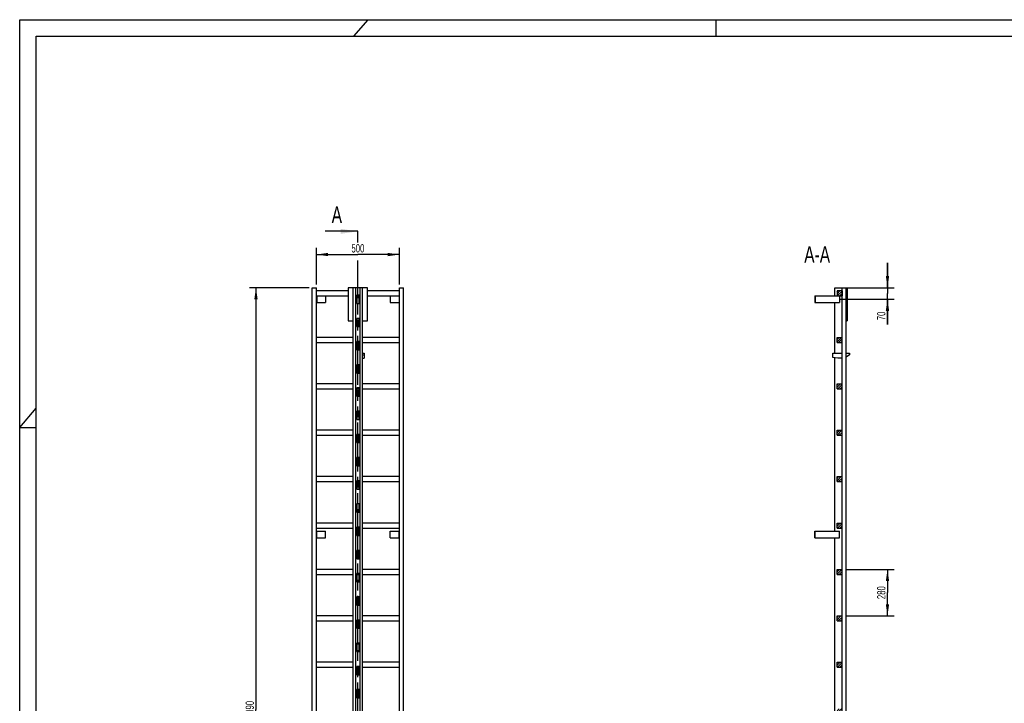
# Model space of a CAD drawing. Header units: millimetres. Extents: x 0 to 11880, y 0 to 8400.
# Tile 2 of 4: x 0 to 5940, y 4276 to 8400. Entities that reach past the tile are written whole.
import ezdxf

# ---------------------------------------------------------------- set-up
doc = ezdxf.new("R2010")
doc.units = ezdxf.units.MM
doc.header["$LTSCALE"] = 653.4
doc.linetypes.add('PHANTOM', pattern=[0.8, 0.45, -0.05, 0.1, -0.05, 0.1, -0.05])
doc.layers.get('0').update_dxf_attribs({"linetype": 'CONTINUOUS'})
for name, color, linetype in [('050_DIMENSIONING', 7, 'CONTINUOUS'), ('053_NOTES', 7, 'CONTINUOUS'), ('HATCHING_BL0', 7, 'CONTINUOUS')]:
    doc.layers.add(name, color=color, linetype=linetype)
doc.styles.get("Standard").update_dxf_attribs({"font": 'txt', "width": 0.7})
doc.dimstyles.new('DIMSTYLE_1', dxfattribs={"dimtxt": 50, "dimasz": 70, "dimexe": 2, "dimexo": 1, "dimtad": 1, "dimdec": 1, "dimtxsty": 'Standard', "dimblk": '_FILLED', "dimblk1": '_FILLED', "dimblk2": '_FILLED', "dimcen": 0.09, "dimazin": 2, "dimtp": 0.8, "dimtm": 0.8, "dimtfac": 1, "dimtdec": 1, "dimtofl": 0, "dimtmove": 0, "dimatfit": 3, "dimldrblk": '_FILLED', "dimfxl": 1, "dimtolj": 1, "dimarcsym": 0})
doc.dimstyles.new('DIMSTYLE_3', dxfattribs={"dimtxt": 50, "dimasz": 70, "dimexe": 2, "dimexo": 1, "dimtad": 1, "dimdec": 1, "dimtxsty": 'Standard', "dimblk": '_FILLED', "dimblk1": '_FILLED', "dimblk2": '_FILLED', "dimcen": 0.09, "dimazin": 2, "dimtp": 0.3, "dimtm": 0.3, "dimtfac": 1, "dimtdec": 1, "dimtofl": 0, "dimtmove": 0, "dimatfit": 3, "dimldrblk": '_FILLED', "dimfxl": 1, "dimtolj": 1, "dimarcsym": 0})
doc.dimstyles.new('DIMSTYLE_4', dxfattribs={"dimtxt": 50, "dimasz": 70, "dimexe": 2, "dimexo": 1, "dimtad": 1, "dimtxsty": 'Standard', "dimblk": '_FILLED', "dimblk1": '_FILLED', "dimblk2": '_FILLED', "dimcen": 0.09, "dimazin": 2, "dimtp": 0.5, "dimtm": 0.5, "dimtfac": 1, "dimtofl": 0, "dimtmove": 0, "dimatfit": 3, "dimldrblk": '_FILLED', "dimfxl": 1, "dimtolj": 1, "dimarcsym": 0})
doc.dimstyles.new('DIMSTYLE_5', dxfattribs={"dimtxt": 50, "dimasz": 70, "dimexe": 2, "dimexo": 1, "dimtad": 1, "dimtxsty": 'Standard', "dimblk": '_FILLED', "dimblk1": '_FILLED', "dimblk2": '_FILLED', "dimcen": 0.09, "dimazin": 2, "dimtp": 2, "dimtm": 2, "dimtfac": 1, "dimtofl": 0, "dimtmove": 0, "dimatfit": 3, "dimldrblk": '_FILLED', "dimfxl": 1, "dimtolj": 1, "dimarcsym": 0})
doc.dimstyles.get("Standard").update_dxf_attribs({"dimtxt": 50, "dimasz": 70, "dimexe": 2, "dimexo": 1, "dimtad": 1, "dimtxsty": 'Standard', "dimblk": '_FILLED', "dimblk1": '_FILLED', "dimblk2": '_FILLED', "dimcen": 0.09, "dimazin": 2, "dimtol": 1, "dimtp": 0.01, "dimtm": 0.01, "dimtfac": 1, "dimtofl": 0, "dimtmove": 0, "dimatfit": 3, "dimldrblk": '_FILLED', "dimfxl": 1, "dimtolj": 1, "dimarcsym": 0})

# ---------------------------------------------------------------- blocks, each defined once
blk = doc.blocks.new('_FILLED')
at = {"color": 0, "linetype": 'ByBlock'}
blk.add_solid([(0, 0), (-1, 0.143), (-1, -0.143)], dxfattribs=at)
blk = doc.blocks.new('*D2')
at = {"layer": '050_DIMENSIONING', "color": 2, "linetype": 'Continuous', "transparency": 16777216}
for p, q in [((1790.4, 6803.2), (1790.4, 7023.2)), ((2290.4, 6803.2), (2290.4, 7023.2)), ((1790.4, 6983.2), (2040.4, 6983.2)), ((2290.4, 6983.2), (2040.4, 6983.2))]:
    blk.add_line(p, q, dxfattribs=at)
at = {"layer": '050_DIMENSIONING', "color": 2, "linetype": 'Continuous', "transparency": 16777216, "xscale": 70, "yscale": 70, "zscale": 70, "rotation": 180}
blk.add_blockref('_FILLED', (1790.4, 6983.2), dxfattribs=at)
at = {"layer": '050_DIMENSIONING', "color": 2, "linetype": 'Continuous', "transparency": 16777216, "xscale": 70, "yscale": 70, "zscale": 70}
blk.add_blockref('_FILLED', (2290.4, 6983.2), dxfattribs=at)
at = {"layer": '050_DIMENSIONING', "color": 2, "linetype": 'Continuous', "transparency": 16777216, "insert": (2040.4, 7045.7), "char_height": 50, "width": 171.429, "attachment_point": 2, "line_spacing_factor": 0.9}
blk.add_mtext('500', dxfattribs=at)
blk = doc.blocks.new('*D4')
at = {"layer": '050_DIMENSIONING', "color": 2, "linetype": 'Continuous', "transparency": 16777216}
for p, q in [((5235.2, 6783.2), (5235.2, 6933.2)), ((5235.2, 6933.2), (5235.2, 6748.2)), ((4994.7, 6783.2), (5275.2, 6783.2)), ((4951.8, 6713.2), (5275.2, 6713.2)), ((5235.2, 6560.5), (5235.2, 6748.2)), ((5235.2, 6713.2), (5235.2, 6560.5))]:
    blk.add_line(p, q, dxfattribs=at)
at = {"layer": '050_DIMENSIONING', "color": 2, "linetype": 'Continuous', "transparency": 16777216, "xscale": 70, "yscale": 70, "zscale": 70}
for p, rotation in [((5235.2, 6783.2), 270), ((5235.2, 6713.2), 90)]:
    blk.add_blockref('_FILLED', p, dxfattribs=dict(at, rotation=rotation))
at = {"layer": '050_DIMENSIONING', "color": 2, "linetype": 'Continuous', "transparency": 16777216, "insert": (5172.7, 6639), "char_height": 50, "width": 117.857, "attachment_point": 3, "rotation": 90, "line_spacing_factor": 0.9}
blk.add_mtext('70', dxfattribs=at)
blk = doc.blocks.new('*D6')
at = {"layer": '050_DIMENSIONING', "color": 2, "linetype": 'Continuous', "transparency": 16777216}
for p, q in [((1745.4, 6783.2), (1385.4, 6783.2)), ((1425.4, 6783.2), (1425.4, 4238.2)), ((1425.4, 1693.2), (1425.4, 4238.2)), ((1745.4, 1693.2), (1385.4, 1693.2))]:
    blk.add_line(p, q, dxfattribs=at)
at = {"layer": '050_DIMENSIONING', "color": 2, "linetype": 'Continuous', "transparency": 16777216, "xscale": 70, "yscale": 70, "zscale": 70}
for p, rotation in [((1425.4, 6783.2), 90), ((1425.4, 1693.2), 270)]:
    blk.add_blockref('_FILLED', p, dxfattribs=dict(at, rotation=rotation))
at = {"layer": '050_DIMENSIONING', "color": 2, "linetype": 'Continuous', "transparency": 16777216, "insert": (1362.9, 4238.2), "char_height": 50, "width": 230.357, "attachment_point": 2, "rotation": 90, "line_spacing_factor": 0.9}
blk.add_mtext('5090', dxfattribs=at)
blk = doc.blocks.new('*D8')
at = {"layer": '050_DIMENSIONING', "color": 2, "linetype": 'Continuous', "transparency": 16777216}
for p, q in [((4981.2, 5083.2), (5275.2, 5083.2)), ((5235.2, 5083.2), (5235.2, 4943.2)), ((5235.2, 4803.2), (5235.2, 4943.2)), ((4981.2, 4803.2), (5275.2, 4803.2))]:
    blk.add_line(p, q, dxfattribs=at)
at = {"layer": '050_DIMENSIONING', "color": 2, "linetype": 'Continuous', "transparency": 16777216, "xscale": 70, "yscale": 70, "zscale": 70}
for p, rotation in [((5235.2, 5083.2), 90), ((5235.2, 4803.2), 270)]:
    blk.add_blockref('_FILLED', p, dxfattribs=dict(at, rotation=rotation))
at = {"layer": '050_DIMENSIONING', "color": 2, "linetype": 'Continuous', "transparency": 16777216, "insert": (5172.7, 4943.2), "char_height": 50, "width": 176.786, "attachment_point": 2, "rotation": 90, "line_spacing_factor": 0.9}
blk.add_mtext('280', dxfattribs=at)
blk = doc.blocks.new('XSEC_FILLED')
at = {"color": 0, "linetype": 'ByBlock'}
blk.add_solid([(0, 0), (-1, 0.143), (-1, -0.143)], dxfattribs=at)
blk = doc.blocks.new('HATCHING_BL0', base_point=(1941.6, 4308.2))
at = {"layer": 'HATCHING_BL0', "color": 7, "linetype": 'PHANTOM'}
for p, q in [((2040.4, 7056.8), (2040.4, 7123.2)), ((2040.4, 1493.2), (2040.4, 6948.2))]:
    blk.add_line(p, q, dxfattribs=at)
at = {"layer": 'HATCHING_BL0', "color": 7, "linetype": 'Continuous', "char_height": 100, "width": 128.571, "attachment_point": 1, "line_spacing_factor": 0.9}
for insert in [(1882.1, 7273.2), (1889.9, 1443.2)]:
    blk.add_mtext('A', dxfattribs=dict(at, insert=insert))
at = {"layer": 'HATCHING_BL0', "color": 7, "linetype": 'Continuous'}
for points in [[(2040.4, 7123.2), (1842.8, 7123.2)], [(2040.4, 1493.2), (1850.6, 1493.2)]]:
    blk.add_leader(points, dimstyle='Standard', override={"dimasz": 105, "dimtad": 0, "dimldrblk": 'XSEC_FILLED'}, dxfattribs=at)

msp = doc.modelspace()

# ---------------------------------------------------------------- hatches: boundary and pattern name
at = {"linetype": 'Continuous'}
h = msp.add_hatch(dxfattribs=at)
h.set_pattern_fill('A', color=2, scale=9.722718, angle=45, style=0, pattern_type=0)
h.set_pattern_definition([(45, (0, 0), (-6.875, 6.875), [])])
edge = h.paths.add_edge_path()
edge.add_line((4961.183, 1693.179), (4931.183, 1693.179))
edge.add_line((4931.183, 1693.179), (4931.183, 1723.179))
edge.add_line((4931.183, 1723.179), (4961.183, 1723.179))
edge.add_line((4961.183, 1693.179), (4961.183, 1723.179))
edge = h.paths.add_edge_path()
edge.add_line((4931.183, 1973.179), (4931.183, 2003.179))
edge.add_line((4931.183, 2003.179), (4961.183, 2003.179))
edge.add_line((4961.183, 1973.179), (4961.183, 2003.179))
edge.add_line((4931.183, 1973.179), (4961.183, 1973.179))
edge = h.paths.add_edge_path()
edge.add_line((4931.183, 2253.179), (4931.183, 2283.179))
edge.add_line((4931.183, 2283.179), (4961.183, 2283.179))
edge.add_line((4961.183, 2253.179), (4961.183, 2283.179))
edge.add_line((4931.183, 2253.179), (4961.183, 2253.179))
edge = h.paths.add_edge_path()
edge.add_line((4931.183, 2533.179), (4931.183, 2563.179))
edge.add_line((4931.183, 2563.179), (4961.183, 2563.179))
edge.add_line((4961.183, 2533.179), (4961.183, 2563.179))
edge.add_line((4931.183, 2533.179), (4961.183, 2533.179))
edge = h.paths.add_edge_path()
edge.add_line((4931.183, 2813.179), (4931.183, 2843.179))
edge.add_line((4931.183, 2843.179), (4961.183, 2843.179))
edge.add_line((4961.183, 2813.179), (4961.183, 2843.179))
edge.add_line((4931.183, 2813.179), (4961.183, 2813.179))
edge = h.paths.add_edge_path()
edge.add_line((4931.183, 3093.179), (4931.183, 3123.179))
edge.add_line((4931.183, 3123.179), (4961.183, 3123.179))
edge.add_line((4961.183, 3093.179), (4961.183, 3123.179))
edge.add_line((4931.183, 3093.179), (4961.183, 3093.179))
edge = h.paths.add_edge_path()
edge.add_line((4931.183, 3373.179), (4931.183, 3403.179))
edge.add_line((4931.183, 3403.179), (4961.183, 3403.179))
edge.add_line((4961.183, 3373.179), (4961.183, 3403.179))
edge.add_line((4931.183, 3373.179), (4961.183, 3373.179))
edge = h.paths.add_edge_path()
edge.add_line((4931.183, 3653.179), (4931.183, 3683.179))
edge.add_line((4931.183, 3683.179), (4961.183, 3683.179))
edge.add_line((4961.183, 3653.179), (4961.183, 3683.179))
edge.add_line((4931.183, 3653.179), (4961.183, 3653.179))
edge = h.paths.add_edge_path()
edge.add_line((4931.183, 3933.179), (4931.183, 3963.179))
edge.add_line((4931.183, 3963.179), (4961.183, 3963.179))
edge.add_line((4961.183, 3933.179), (4961.183, 3963.179))
edge.add_line((4931.183, 3933.179), (4961.183, 3933.179))
edge = h.paths.add_edge_path()
edge.add_line((4931.183, 4213.179), (4931.183, 4243.179))
edge.add_line((4931.183, 4243.179), (4961.183, 4243.179))
edge.add_line((4961.183, 4213.179), (4961.183, 4243.179))
edge.add_line((4931.183, 4213.179), (4961.183, 4213.179))
edge = h.paths.add_edge_path()
edge.add_line((4931.183, 4493.179), (4931.183, 4523.179))
edge.add_line((4931.183, 4523.179), (4961.183, 4523.179))
edge.add_line((4961.183, 4493.179), (4961.183, 4523.179))
edge.add_line((4931.183, 4493.179), (4961.183, 4493.179))
edge = h.paths.add_edge_path()
edge.add_line((4931.183, 4773.179), (4931.183, 4803.179))
edge.add_line((4931.183, 4803.179), (4961.183, 4803.179))
edge.add_line((4961.183, 4773.179), (4961.183, 4803.179))
edge.add_line((4931.183, 4773.179), (4961.183, 4773.179))
edge = h.paths.add_edge_path()
edge.add_line((4931.183, 5053.179), (4931.183, 5083.179))
edge.add_line((4931.183, 5083.179), (4961.183, 5083.179))
edge.add_line((4961.183, 5053.179), (4961.183, 5083.179))
edge.add_line((4931.183, 5053.179), (4961.183, 5053.179))
edge = h.paths.add_edge_path()
edge.add_line((4931.183, 5333.179), (4931.183, 5363.179))
edge.add_line((4931.183, 5363.179), (4961.183, 5363.179))
edge.add_line((4961.183, 5333.179), (4961.183, 5363.179))
edge.add_line((4931.183, 5333.179), (4961.183, 5333.179))
edge = h.paths.add_edge_path()
edge.add_line((4931.183, 5613.179), (4931.183, 5643.179))
edge.add_line((4931.183, 5643.179), (4961.183, 5643.179))
edge.add_line((4961.183, 5613.179), (4961.183, 5643.179))
edge.add_line((4931.183, 5613.179), (4961.183, 5613.179))
edge = h.paths.add_edge_path()
edge.add_line((4931.183, 5893.179), (4931.183, 5923.179))
edge.add_line((4931.183, 5923.179), (4961.183, 5923.179))
edge.add_line((4961.183, 5893.179), (4961.183, 5923.179))
edge.add_line((4931.183, 5893.179), (4961.183, 5893.179))
edge = h.paths.add_edge_path()
edge.add_line((4931.183, 6173.179), (4931.183, 6203.179))
edge.add_line((4931.183, 6203.179), (4961.183, 6203.179))
edge.add_line((4961.183, 6173.179), (4961.183, 6203.179))
edge.add_line((4931.183, 6173.179), (4961.183, 6173.179))
edge = h.paths.add_edge_path()
edge.add_line((4931.183, 6453.179), (4931.183, 6483.179))
edge.add_line((4931.183, 6483.179), (4961.183, 6483.179))
edge.add_line((4961.183, 6453.179), (4961.183, 6483.179))
edge.add_line((4931.183, 6453.179), (4961.183, 6453.179))
edge = h.paths.add_edge_path()
edge.add_line((4961.283, 2628.179), (4961.283, 2583.179))
edge.add_line((4962.183, 2628.179), (4961.283, 2628.179))
edge.add_line((4962.183, 2628.179), (4962.183, 2583.179))
edge.add_line((4962.183, 2583.179), (4961.283, 2583.179))
edge = h.paths.add_edge_path()
edge.add_line((4961.283, 2768.179), (4961.283, 2678.179))
edge.add_line((4962.183, 2768.179), (4961.283, 2768.179))
edge.add_line((4962.183, 2768.179), (4962.183, 2678.179))
edge.add_line((4962.183, 2678.179), (4961.283, 2678.179))
edge = h.paths.add_edge_path()
edge.add_line((4961.283, 2908.179), (4961.283, 2818.179))
edge.add_line((4962.183, 2908.179), (4961.283, 2908.179))
edge.add_line((4962.183, 2908.179), (4962.183, 2818.179))
edge.add_line((4962.183, 2818.179), (4961.283, 2818.179))
edge = h.paths.add_edge_path()
edge.add_line((4961.283, 3048.179), (4961.283, 2958.179))
edge.add_line((4962.183, 3048.179), (4961.283, 3048.179))
edge.add_line((4962.183, 3048.179), (4962.183, 2958.179))
edge.add_line((4962.183, 2958.179), (4961.283, 2958.179))
edge = h.paths.add_edge_path()
edge.add_line((4961.283, 3188.179), (4961.283, 3098.179))
edge.add_line((4962.183, 3188.179), (4961.283, 3188.179))
edge.add_line((4962.183, 3188.179), (4962.183, 3098.179))
edge.add_line((4962.183, 3098.179), (4961.283, 3098.179))
edge = h.paths.add_edge_path()
edge.add_line((4961.283, 3328.179), (4961.283, 3238.179))
edge.add_line((4962.183, 3328.179), (4961.283, 3328.179))
edge.add_line((4962.183, 3328.179), (4962.183, 3238.179))
edge.add_line((4962.183, 3238.179), (4961.283, 3238.179))
edge = h.paths.add_edge_path()
edge.add_line((4961.283, 3468.179), (4961.283, 3378.179))
edge.add_line((4962.183, 3468.179), (4961.283, 3468.179))
edge.add_line((4962.183, 3468.179), (4962.183, 3378.179))
edge.add_line((4962.183, 3378.179), (4961.283, 3378.179))
edge = h.paths.add_edge_path()
edge.add_line((4961.283, 3608.179), (4961.283, 3518.179))
edge.add_line((4962.183, 3608.179), (4961.283, 3608.179))
edge.add_line((4962.183, 3608.179), (4962.183, 3518.179))
edge.add_line((4962.183, 3518.179), (4961.283, 3518.179))
edge = h.paths.add_edge_path()
edge.add_line((4962.183, 6783.179), (4961.283, 6783.179))
edge.add_line((4962.183, 6783.179), (4962.183, 6738.179))
edge.add_line((4962.183, 6738.179), (4961.283, 6738.179))
edge.add_line((4961.283, 6783.179), (4961.283, 6738.179))
edge = h.paths.add_edge_path()
edge.add_line((4961.283, 3748.179), (4961.283, 3658.179))
edge.add_line((4962.183, 3748.179), (4961.283, 3748.179))
edge.add_line((4962.183, 3748.179), (4962.183, 3658.179))
edge.add_line((4962.183, 3658.179), (4961.283, 3658.179))
edge = h.paths.add_edge_path()
edge.add_line((4961.283, 3888.179), (4961.283, 3798.179))
edge.add_line((4962.183, 3888.179), (4961.283, 3888.179))
edge.add_line((4962.183, 3888.179), (4962.183, 3798.179))
edge.add_line((4962.183, 3798.179), (4961.283, 3798.179))
edge = h.paths.add_edge_path()
edge.add_line((4961.283, 4028.179), (4961.283, 3938.179))
edge.add_line((4962.183, 4028.179), (4961.283, 4028.179))
edge.add_line((4962.183, 4028.179), (4962.183, 3938.179))
edge.add_line((4962.183, 3938.179), (4961.283, 3938.179))
edge = h.paths.add_edge_path()
edge.add_line((4961.283, 4168.179), (4961.283, 4078.179))
edge.add_line((4962.183, 4168.179), (4961.283, 4168.179))
edge.add_line((4962.183, 4168.179), (4962.183, 4078.179))
edge.add_line((4962.183, 4078.179), (4961.283, 4078.179))
edge = h.paths.add_edge_path()
edge.add_line((4961.283, 4308.179), (4961.283, 4218.179))
edge.add_line((4962.183, 4308.179), (4961.283, 4308.179))
edge.add_line((4962.183, 4308.179), (4962.183, 4218.179))
edge.add_line((4962.183, 4218.179), (4961.283, 4218.179))
edge = h.paths.add_edge_path()
edge.add_line((4961.283, 4448.179), (4961.283, 4358.179))
edge.add_line((4962.183, 4448.179), (4961.283, 4448.179))
edge.add_line((4962.183, 4448.179), (4962.183, 4358.179))
edge.add_line((4962.183, 4358.179), (4961.283, 4358.179))
edge = h.paths.add_edge_path()
edge.add_line((4961.283, 4588.179), (4961.283, 4498.179))
edge.add_line((4962.183, 4588.179), (4961.283, 4588.179))
edge.add_line((4962.183, 4588.179), (4962.183, 4498.179))
edge.add_line((4962.183, 4498.179), (4961.283, 4498.179))
edge = h.paths.add_edge_path()
edge.add_line((4962.183, 6688.179), (4961.283, 6688.179))
edge.add_line((4962.183, 6688.179), (4962.183, 6598.179))
edge.add_line((4962.183, 6598.179), (4961.283, 6598.179))
edge.add_line((4961.283, 6688.179), (4961.283, 6598.179))
edge = h.paths.add_edge_path()
edge.add_line((4962.183, 6548.179), (4961.283, 6548.179))
edge.add_line((4962.183, 6548.179), (4962.183, 6458.179))
edge.add_line((4962.183, 6458.179), (4961.283, 6458.179))
edge.add_line((4961.283, 6548.179), (4961.283, 6458.179))
edge = h.paths.add_edge_path()
edge.add_line((4962.183, 6408.179), (4961.283, 6408.179))
edge.add_line((4962.183, 6408.179), (4962.183, 6318.179))
edge.add_line((4962.183, 6318.179), (4961.283, 6318.179))
edge.add_line((4961.283, 6408.179), (4961.283, 6318.179))
edge = h.paths.add_edge_path()
edge.add_line((4962.183, 6268.179), (4961.283, 6268.179))
edge.add_line((4962.183, 6268.179), (4962.183, 6178.179))
edge.add_line((4962.183, 6178.179), (4961.283, 6178.179))
edge.add_line((4961.283, 6268.179), (4961.283, 6178.179))
edge = h.paths.add_edge_path()
edge.add_line((4962.183, 6128.179), (4961.283, 6128.179))
edge.add_line((4962.183, 6128.179), (4962.183, 6038.179))
edge.add_line((4962.183, 6038.179), (4961.283, 6038.179))
edge.add_line((4961.283, 6128.179), (4961.283, 6038.179))
edge = h.paths.add_edge_path()
edge.add_line((4962.183, 5988.179), (4961.283, 5988.179))
edge.add_line((4962.183, 5988.179), (4962.183, 5898.179))
edge.add_line((4962.183, 5898.179), (4961.283, 5898.179))
edge.add_line((4961.283, 5988.179), (4961.283, 5898.179))
edge = h.paths.add_edge_path()
edge.add_line((4962.183, 5848.179), (4961.283, 5848.179))
edge.add_line((4962.183, 5848.179), (4962.183, 5758.179))
edge.add_line((4962.183, 5758.179), (4961.283, 5758.179))
edge.add_line((4961.283, 5848.179), (4961.283, 5758.179))
edge = h.paths.add_edge_path()
edge.add_line((4962.183, 5708.179), (4961.283, 5708.179))
edge.add_line((4962.183, 5708.179), (4962.183, 5618.179))
edge.add_line((4962.183, 5618.179), (4961.283, 5618.179))
edge.add_line((4961.283, 5708.179), (4961.283, 5618.179))
edge = h.paths.add_edge_path()
edge.add_line((4962.183, 5568.179), (4961.283, 5568.179))
edge.add_line((4962.183, 5568.179), (4962.183, 5478.179))
edge.add_line((4962.183, 5478.179), (4961.283, 5478.179))
edge.add_line((4961.283, 5568.179), (4961.283, 5478.179))
edge = h.paths.add_edge_path()
edge.add_line((4962.183, 5428.179), (4961.283, 5428.179))
edge.add_line((4962.183, 5428.179), (4962.183, 5338.179))
edge.add_line((4962.183, 5338.179), (4961.283, 5338.179))
edge.add_line((4961.283, 5428.179), (4961.283, 5338.179))
edge = h.paths.add_edge_path()
edge.add_line((4962.183, 5288.179), (4961.283, 5288.179))
edge.add_line((4962.183, 5288.179), (4962.183, 5198.179))
edge.add_line((4962.183, 5198.179), (4961.283, 5198.179))
edge.add_line((4961.283, 5288.179), (4961.283, 5198.179))
edge = h.paths.add_edge_path()
edge.add_line((4962.183, 5148.179), (4961.283, 5148.179))
edge.add_line((4962.183, 5148.179), (4962.183, 5058.179))
edge.add_line((4962.183, 5058.179), (4961.283, 5058.179))
edge.add_line((4961.283, 5148.179), (4961.283, 5058.179))
edge = h.paths.add_edge_path()
edge.add_line((4962.183, 5008.179), (4961.283, 5008.179))
edge.add_line((4962.183, 5008.179), (4962.183, 4918.179))
edge.add_line((4962.183, 4918.179), (4961.283, 4918.179))
edge.add_line((4961.283, 5008.179), (4961.283, 4918.179))
edge = h.paths.add_edge_path()
edge.add_line((4962.183, 4868.179), (4961.283, 4868.179))
edge.add_line((4962.183, 4868.179), (4962.183, 4778.179))
edge.add_line((4962.183, 4778.179), (4961.283, 4778.179))
edge.add_line((4961.283, 4868.179), (4961.283, 4778.179))
edge = h.paths.add_edge_path()
edge.add_line((4931.183, 6763.179), (4931.183, 6733.179))
edge.add_line((4961.183, 6763.179), (4931.183, 6763.179))
edge.add_line((4961.183, 6763.179), (4961.183, 6733.179))
edge.add_line((4961.183, 6733.179), (4931.183, 6733.179))
edge = h.paths.add_edge_path()
edge.add_line((4961.283, 4728.179), (4961.283, 4638.179))
edge.add_line((4962.183, 4728.179), (4961.283, 4728.179))
edge.add_line((4962.183, 4728.179), (4962.183, 4638.179))
edge.add_line((4962.183, 4638.179), (4961.283, 4638.179))

# ---------------------------------------------------------------- linework, layer by layer
at = {"color": 3, "linetype": 'Continuous'}
for p, q in [((0, 0), (0, 8400)), ((0, 8400), (11880, 8400)), ((2100, 8400), (2014.634, 8300)), ((4200, 8400), (4200, 8300)), ((0, 5940), (100, 6057.143)), ((0, 5940), (100, 5940))]:
    msp.add_line(p, q, dxfattribs=at)
at = {"color": 5, "linetype": 'Continuous'}
for p, q in [((100, 100), (100, 8300)), ((100, 8300), (11780, 8300))]:
    msp.add_line(p, q, dxfattribs=at)
at = {"color": 7, "linetype": 'Continuous'}
for p, q in [((1765.391, 1693.179), (1765.391, 6783.179)), ((1765.391, 6783.179), (1790.391, 6783.179)), ((1790.391, 1693.179), (1790.391, 6783.179)), ((1982.391, 6783.179), (1982.391, 6583.179)), ((2098.391, 6783.179), (1982.391, 6783.179)), ((2012.391, 2583.179), (2012.391, 6783.179)), ((2027.391, 2583.179), (2027.391, 6783.179)), ((2053.391, 2583.179), (2053.391, 6783.179)), ((2068.391, 2583.179), (2068.391, 6783.179)), ((2098.391, 6583.179), (2098.391, 6783.179)), ((2290.391, 1693.179), (2290.391, 6783.179)), ((2290.391, 6783.179), (2315.391, 6783.179)), ((2315.391, 1693.179), (2315.391, 6783.179)), ((4917.683, 6733.179), (4917.683, 6783.179)), ((4917.683, 6783.179), (4991.283, 6783.179)), ((4961.283, 2583.179), (4961.283, 6783.179)), ((4962.183, 2583.179), (4962.183, 6783.179)), ((4984.183, 6783.179), (4984.183, 2583.179)), ((4985.183, 2583.179), (4985.183, 6783.179)), ((4991.283, 6783.179), (4991.283, 6583.179)), ((1982.391, 6763.179), (1790.391, 6763.179)), ((1790.391, 6733.179), (1982.391, 6733.179)), ((1792.391, 6733.179), (1792.391, 6693.179)), ((1845.391, 6733.179), (1845.391, 6693.179)), ((2033.391, 6738.179), (2033.391, 6688.179)), ((2047.391, 6738.179), (2033.391, 6738.179)), ((2033.391, 6733.179), (2047.391, 6733.179)), ((2047.391, 6688.179), (2047.391, 6738.179)), ((2290.391, 6763.179), (2098.391, 6763.179)), ((2098.391, 6733.179), (2290.391, 6733.179)), ((2235.391, 6733.179), (2235.391, 6693.179)), ((2288.391, 6733.179), (2288.391, 6693.179)), ((4796.183, 6733.179), (4796.183, 6693.179)), ((4796.183, 6733.179), (4961.183, 6733.179)), ((4798.183, 6733.179), (4798.183, 6693.179)), ((4931.183, 6763.179), (4931.183, 6733.179)), ((4961.183, 6763.179), (4931.183, 6763.179)), ((4946.183, 6733.179), (4946.183, 6693.179)), ((4961.183, 6763.179), (4961.183, 6733.179)), ((4962.183, 6738.179), (4961.283, 6738.179)), ((1790.391, 6693.179), (1845.391, 6693.179)), ((2033.391, 6688.179), (2047.391, 6688.179)), ((2235.391, 6693.179), (2290.391, 6693.179)), ((4796.183, 6693.179), (4946.183, 6693.179)), ((4917.683, 6387.679), (4917.683, 6693.179)), ((4962.183, 6688.179), (4961.283, 6688.179)), ((2033.391, 6598.179), (2033.391, 6548.179)), ((2047.391, 6598.179), (2033.391, 6598.179)), ((2047.391, 6548.179), (2047.391, 6598.179)), ((4962.183, 6598.179), (4961.283, 6598.179)), ((1982.391, 6583.179), (2012.391, 6583.179)), ((2033.391, 6548.179), (2047.391, 6548.179)), ((2068.391, 6583.179), (2098.391, 6583.179)), ((4962.183, 6548.179), (4961.283, 6548.179)), ((4985.183, 6583.179), (4991.283, 6583.179)), ((2012.391, 6483.179), (1790.391, 6483.179)), ((2290.391, 6483.179), (2068.391, 6483.179)), ((4931.183, 6453.179), (4931.183, 6483.179)), ((4931.183, 6483.179), (4961.183, 6483.179)), ((4961.183, 6453.179), (4961.183, 6483.179)), ((1790.391, 6453.179), (2012.391, 6453.179)), ((2033.391, 6458.179), (2033.391, 6408.179)), ((2047.391, 6458.179), (2033.391, 6458.179)), ((2033.391, 6453.179), (2047.391, 6453.179)), ((2047.391, 6408.179), (2047.391, 6458.179)), ((2068.391, 6453.179), (2290.391, 6453.179)), ((4931.183, 6453.179), (4961.183, 6453.179)), ((4962.183, 6458.179), (4961.283, 6458.179)), ((2033.391, 6408.179), (2047.391, 6408.179)), ((2068.391, 6387.679), (2078.391, 6387.679)), ((2068.391, 6377.679), (2078.391, 6377.679)), ((2068.391, 6357.679), (2078.391, 6357.679)), ((2078.391, 6387.679), (2078.391, 6357.679)), ((4905.283, 6362.679), (4905.283, 6387.679)), ((4905.283, 6387.679), (4961.283, 6387.679)), ((4935.283, 6357.679), (4905.283, 6362.679)), ((4917.683, 5314.718), (4917.683, 6360.613)), ((4961.283, 6357.679), (4935.283, 6357.679)), ((4962.183, 6408.179), (4961.283, 6408.179)), ((4985.183, 6387.679), (5005.283, 6387.679)), ((5005.283, 6377.679), (4985.183, 6364.279)), ((5005.283, 6387.679), (5005.283, 6377.679)), ((2033.391, 6318.179), (2033.391, 6268.179)), ((2047.391, 6318.179), (2033.391, 6318.179)), ((2047.391, 6268.179), (2047.391, 6318.179)), ((4962.183, 6318.179), (4961.283, 6318.179)), ((2033.391, 6268.179), (2047.391, 6268.179)), ((4962.183, 6268.179), (4961.283, 6268.179)), ((2012.391, 6203.179), (1790.391, 6203.179)), ((2033.391, 6178.179), (2033.391, 6128.179)), ((2047.391, 6178.179), (2033.391, 6178.179)), ((2047.391, 6128.179), (2047.391, 6178.179)), ((2290.391, 6203.179), (2068.391, 6203.179)), ((4931.183, 6173.179), (4931.183, 6203.179)), ((4931.183, 6203.179), (4961.183, 6203.179)), ((4961.183, 6173.179), (4961.183, 6203.179)), ((4962.183, 6178.179), (4961.283, 6178.179)), ((1790.391, 6173.179), (2012.391, 6173.179)), ((2033.391, 6173.179), (2047.391, 6173.179)), ((2033.391, 6128.179), (2047.391, 6128.179)), ((2068.391, 6173.179), (2290.391, 6173.179)), ((4931.183, 6173.179), (4961.183, 6173.179)), ((4962.183, 6128.179), (4961.283, 6128.179)), ((2033.391, 6038.179), (2033.391, 5988.179)), ((2047.391, 6038.179), (2033.391, 6038.179)), ((2047.391, 5988.179), (2047.391, 6038.179)), ((4962.183, 6038.179), (4961.283, 6038.179)), ((2033.391, 5988.179), (2047.391, 5988.179)), ((4962.183, 5988.179), (4961.283, 5988.179)), ((2012.391, 5923.179), (1790.391, 5923.179)), ((1790.391, 5893.179), (2012.391, 5893.179)), ((2033.391, 5898.179), (2033.391, 5848.179)), ((2047.391, 5898.179), (2033.391, 5898.179)), ((2033.391, 5893.179), (2047.391, 5893.179)), ((2047.391, 5848.179), (2047.391, 5898.179)), ((2290.391, 5923.179), (2068.391, 5923.179)), ((2068.391, 5893.179), (2290.391, 5893.179)), ((4931.183, 5893.179), (4931.183, 5923.179)), ((4931.183, 5923.179), (4961.183, 5923.179)), ((4931.183, 5893.179), (4961.183, 5893.179)), ((4961.183, 5893.179), (4961.183, 5923.179)), ((4962.183, 5898.179), (4961.283, 5898.179)), ((2033.391, 5848.179), (2047.391, 5848.179)), ((4962.183, 5848.179), (4961.283, 5848.179)), ((2033.391, 5758.179), (2033.391, 5708.179)), ((2047.391, 5758.179), (2033.391, 5758.179)), ((2033.391, 5708.179), (2047.391, 5708.179)), ((2047.391, 5708.179), (2047.391, 5758.179)), ((4962.183, 5758.179), (4961.283, 5758.179)), ((4962.183, 5708.179), (4961.283, 5708.179)), ((2012.391, 5643.179), (1790.391, 5643.179)), ((2290.391, 5643.179), (2068.391, 5643.179)), ((4931.183, 5613.179), (4931.183, 5643.179)), ((4931.183, 5643.179), (4961.183, 5643.179)), ((4961.183, 5613.179), (4961.183, 5643.179)), ((1790.391, 5613.179), (2012.391, 5613.179)), ((2033.391, 5618.179), (2033.391, 5568.179)), ((2047.391, 5618.179), (2033.391, 5618.179)), ((2033.391, 5613.179), (2047.391, 5613.179)), ((2047.391, 5568.179), (2047.391, 5618.179)), ((2068.391, 5613.179), (2290.391, 5613.179)), ((4931.183, 5613.179), (4961.183, 5613.179)), ((4962.183, 5618.179), (4961.283, 5618.179)), ((2033.391, 5568.179), (2047.391, 5568.179)), ((4962.183, 5568.179), (4961.283, 5568.179)), ((2033.391, 5478.179), (2033.391, 5428.179)), ((2047.391, 5478.179), (2033.391, 5478.179)), ((2047.391, 5428.179), (2047.391, 5478.179)), ((4962.183, 5478.179), (4961.283, 5478.179)), ((2033.391, 5428.179), (2047.391, 5428.179)), ((4962.183, 5428.179), (4961.283, 5428.179)), ((2012.391, 5363.179), (1790.391, 5363.179)), ((2290.391, 5363.179), (2068.391, 5363.179)), ((4931.183, 5333.179), (4931.183, 5363.179)), ((4931.183, 5363.179), (4961.183, 5363.179)), ((4961.183, 5333.179), (4961.183, 5363.179)), ((1790.391, 5333.179), (2012.391, 5333.179)), ((1790.391, 5314.718), (1845.391, 5314.718)), ((1792.391, 5274.718), (1792.391, 5314.718)), ((1845.391, 5274.718), (1845.391, 5314.718)), ((2033.391, 5338.179), (2033.391, 5288.179)), ((2047.391, 5338.179), (2033.391, 5338.179)), ((2033.391, 5333.179), (2047.391, 5333.179)), ((2033.391, 5288.179), (2047.391, 5288.179)), ((2047.391, 5288.179), (2047.391, 5338.179)), ((2068.391, 5333.179), (2290.391, 5333.179)), ((2235.391, 5274.718), (2235.391, 5314.718)), ((2235.391, 5314.718), (2290.391, 5314.718)), ((2288.391, 5274.718), (2288.391, 5314.718)), ((4796.183, 5274.718), (4796.183, 5314.718)), ((4796.183, 5314.718), (4946.183, 5314.718)), ((4798.183, 5274.718), (4798.183, 5314.718)), ((4931.183, 5333.179), (4961.183, 5333.179)), ((4946.183, 5274.718), (4946.183, 5314.718)), ((4962.183, 5338.179), (4961.283, 5338.179)), ((4962.183, 5288.179), (4961.283, 5288.179)), ((1790.391, 5274.718), (1845.391, 5274.718)), ((2235.391, 5274.718), (2290.391, 5274.718)), ((4796.183, 5274.718), (4946.183, 5274.718)), ((4917.683, 3653.949), (4917.683, 5274.718)), ((2033.391, 5198.179), (2033.391, 5148.179)), ((2047.391, 5198.179), (2033.391, 5198.179)), ((2047.391, 5148.179), (2047.391, 5198.179)), ((4962.183, 5198.179), (4961.283, 5198.179)), ((2033.391, 5148.179), (2047.391, 5148.179)), ((4962.183, 5148.179), (4961.283, 5148.179)), ((2012.391, 5083.179), (1790.391, 5083.179)), ((1790.391, 5053.179), (2012.391, 5053.179)), ((2033.391, 5058.179), (2033.391, 5008.179)), ((2047.391, 5058.179), (2033.391, 5058.179)), ((2033.391, 5053.179), (2047.391, 5053.179)), ((2047.391, 5008.179), (2047.391, 5058.179)), ((2290.391, 5083.179), (2068.391, 5083.179)), ((2068.391, 5053.179), (2290.391, 5053.179)), ((4931.183, 5053.179), (4931.183, 5083.179)), ((4931.183, 5083.179), (4961.183, 5083.179)), ((4931.183, 5053.179), (4961.183, 5053.179)), ((4961.183, 5053.179), (4961.183, 5083.179)), ((4962.183, 5058.179), (4961.283, 5058.179)), ((2033.391, 5008.179), (2047.391, 5008.179)), ((4962.183, 5008.179), (4961.283, 5008.179)), ((2033.391, 4918.179), (2033.391, 4868.179)), ((2047.391, 4918.179), (2033.391, 4918.179)), ((2047.391, 4868.179), (2047.391, 4918.179)), ((4962.183, 4918.179), (4961.283, 4918.179)), ((2033.391, 4868.179), (2047.391, 4868.179)), ((4962.183, 4868.179), (4961.283, 4868.179)), ((2012.391, 4803.179), (1790.391, 4803.179)), ((1790.391, 4773.179), (2012.391, 4773.179)), ((2033.391, 4778.179), (2033.391, 4728.179)), ((2047.391, 4778.179), (2033.391, 4778.179)), ((2033.391, 4773.179), (2047.391, 4773.179)), ((2047.391, 4728.179), (2047.391, 4778.179)), ((2290.391, 4803.179), (2068.391, 4803.179)), ((2068.391, 4773.179), (2290.391, 4773.179)), ((4931.183, 4773.179), (4931.183, 4803.179)), ((4931.183, 4803.179), (4961.183, 4803.179)), ((4931.183, 4773.179), (4961.183, 4773.179)), ((4961.183, 4773.179), (4961.183, 4803.179)), ((4962.183, 4778.179), (4961.283, 4778.179)), ((2033.391, 4728.179), (2047.391, 4728.179)), ((4962.183, 4728.179), (4961.283, 4728.179)), ((2033.391, 4638.179), (2033.391, 4588.179)), ((2047.391, 4638.179), (2033.391, 4638.179)), ((2047.391, 4588.179), (2047.391, 4638.179)), ((4962.183, 4638.179), (4961.283, 4638.179)), ((2033.391, 4588.179), (2047.391, 4588.179)), ((4962.183, 4588.179), (4961.283, 4588.179)), ((2012.391, 4523.179), (1790.391, 4523.179)), ((2290.391, 4523.179), (2068.391, 4523.179)), ((4931.183, 4493.179), (4931.183, 4523.179)), ((4931.183, 4523.179), (4961.183, 4523.179)), ((4961.183, 4493.179), (4961.183, 4523.179)), ((1790.391, 4493.179), (2012.391, 4493.179)), ((2033.391, 4498.179), (2033.391, 4448.179)), ((2047.391, 4498.179), (2033.391, 4498.179)), ((2033.391, 4493.179), (2047.391, 4493.179)), ((2047.391, 4448.179), (2047.391, 4498.179)), ((2068.391, 4493.179), (2290.391, 4493.179)), ((4931.183, 4493.179), (4961.183, 4493.179)), ((4962.183, 4498.179), (4961.283, 4498.179)), ((2033.391, 4448.179), (2047.391, 4448.179)), ((4962.183, 4448.179), (4961.283, 4448.179)), ((2033.391, 4358.179), (2033.391, 4308.179)), ((2047.391, 4358.179), (2033.391, 4358.179)), ((2047.391, 4308.179), (2047.391, 4358.179)), ((4962.183, 4358.179), (4961.283, 4358.179)), ((2033.391, 4308.179), (2047.391, 4308.179)), ((4962.183, 4308.179), (4961.283, 4308.179))]:
    msp.add_line(p, q, dxfattribs=at)

# ---------------------------------------------------------------- block references
at = {"layer": 'HATCHING_BL0'}
msp.add_blockref('HATCHING_BL0', (1941.588, 4308.179), dxfattribs=at)

# ---------------------------------------------------------------- texts
at = {"layer": '053_NOTES', "color": 2, "linetype": 'Continuous', "insert": (4889.03, 7033.179), "char_height": 100, "width": 364.28571, "attachment_point": 3, "line_spacing_factor": 0.9}
msp.add_mtext('A-A', dxfattribs=at)

# ---------------------------------------------------------------- dimensions: what is measured, and where the dimension line sits
at = {"layer": '050_DIMENSIONING', "color": 2, "linetype": 'Continuous'}
dim = msp.add_linear_dim(base=(2290.391, 6983.179), p1=(1790.391, 6802.179), p2=(2290.391, 6802.179), dimstyle='DIMSTYLE_1', dxfattribs=at)
dim.commit()
dim.dimension.update_dxf_attribs({"geometry": '*D2', "text_midpoint": (2033.248, 6983.179), "dimtype": 160})
for base, p1, p2, angle, dimstyle, picture, middle in [((5235.183, 6713.179), (4993.683, 6783.179), (4950.764, 6713.179), 270, 'DIMSTYLE_3', '*D4', (5235.183, 6592.619)), ((1425.391, 6783.179), (1746.391, 1693.179), (1746.391, 6783.179), 90, 'DIMSTYLE_5', '*D6', (1425.391, 4231.037)), ((5235.183, 4803.179), (4980.183, 5083.179), (4980.183, 4803.179), 270, 'DIMSTYLE_4', '*D8', (5235.183, 4936.036))]:
    dim = msp.add_linear_dim(base=base, p1=p1, p2=p2, angle=angle, dimstyle=dimstyle, dxfattribs=at)
    dim.commit()
    dim.dimension.update_dxf_attribs({"geometry": picture, "text_midpoint": middle, "dimtype": 160})

doc.saveas('drawing.dxf')
